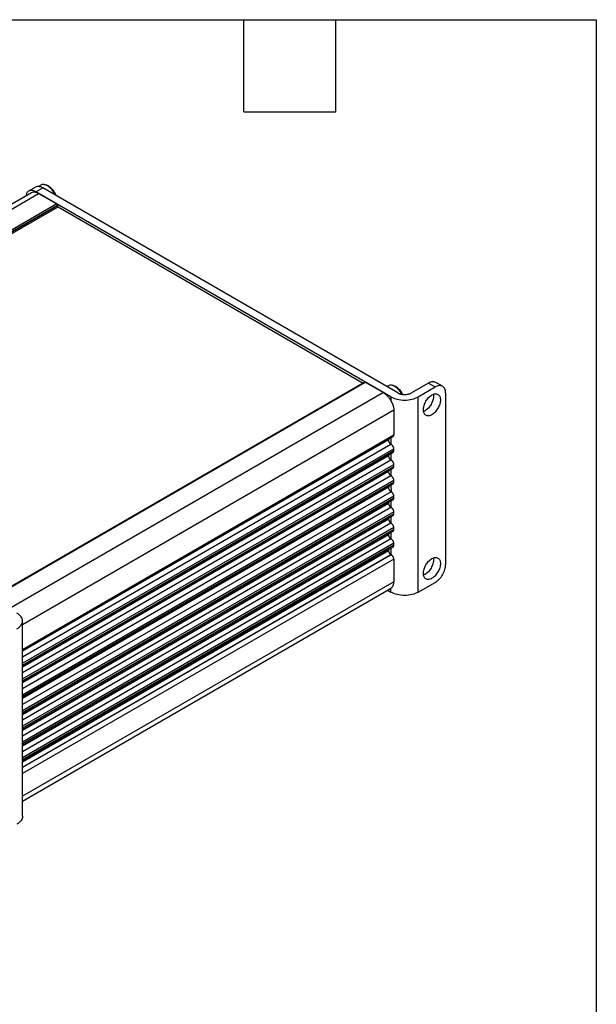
# Model space of a CAD drawing. Header units: millimetres. Extents: x 13 to 546, y 13 to 419.
# Tile 14 of 14: x 451 to 546, y 256 to 419. Entities that reach past the tile are written whole.
import ezdxf

# ---------------------------------------------------------------- set-up
doc = ezdxf.new("R2010")
doc.units = ezdxf.units.MM
doc.header["$LTSCALE"] = 2
doc.layers.add('TEXT', color=140, linetype='Continuous', lineweight=25)

msp = doc.modelspace()

# ---------------------------------------------------------------- linework, layer by layer
for p, q in [((454.042, 391.69), (453.633, 391.454)), ((452.472, 390.42), (390.907, 354.88)), ((391.673, 354.51), (453.672, 390.301)), ((453.151, 391.36), (452.019, 390.707)), ((453.219, 390.588), (454.35, 391.241)), ((512.062, 356.619), (453.219, 390.588)), ((453.672, 390.301), (456.67, 388.57)), ((513.193, 357.272), (454.35, 391.241)), ((456.67, 388.57), (394.671, 352.779)), ((394.897, 352.648), (456.783, 388.374)), ((394.954, 352.616), (456.783, 388.309)), ((456.783, 388.374), (456.783, 388.309)), ((395.18, 352.485), (456.896, 388.113)), ((456.896, 388.113), (507.478, 358.913)), ((507.728, 359.057), (445.762, 323.285)), ((445.809, 323.258), (507.808, 359.049)), ((507.808, 359.049), (510.806, 357.318)), ((518.284, 358.905), (515.456, 357.272)), ((518.284, 358.905), (519.416, 358.252)), ((520.616, 358.371), (519.484, 359.024)), ((510.806, 357.318), (448.807, 321.527)), ((511.629, 358.446), (511.394, 358.311)), ((516.587, 356.619), (519.416, 358.252)), ((521.113, 357.272), (521.113, 328.83)), ((512.062, 356.619), (512.062, 355.952)), ((516.587, 324.258), (516.587, 356.619)), ((512.546, 354.404), (451, 318.874)), ((512.546, 354.404), (512.546, 350.321)), ((451, 314.791), (512.546, 350.321)), ((451, 314.588), (512.424, 350.048)), ((511.654, 349.48), (451, 314.465)), ((511.654, 349.603), (511.654, 349.48)), ((512.063, 349.839), (512.07, 348.75)), ((512.07, 348.749), (451, 313.494)), ((451, 312.505), (512.546, 348.035)), ((451, 312.178), (512.546, 347.708)), ((451, 311.975), (512.426, 347.436)), ((512.546, 347.708), (512.546, 348.035)), ((511.654, 346.867), (451, 311.852)), ((512.07, 346.137), (451, 310.882)), ((511.654, 346.99), (511.654, 346.867)), ((512.07, 347.231), (512.07, 346.137)), ((451, 309.892), (512.546, 345.422)), ((451, 309.566), (512.546, 345.096)), ((451, 309.363), (512.426, 344.824)), ((511.654, 344.254), (451, 309.239)), ((511.654, 344.378), (511.654, 344.254)), ((512.07, 344.618), (512.07, 343.524)), ((512.546, 345.096), (512.546, 345.422)), ((512.07, 343.524), (451, 308.269)), ((451, 307.279), (512.546, 342.809)), ((512.546, 342.482), (512.546, 342.809)), ((451, 306.953), (512.546, 342.482)), ((451, 306.75), (512.429, 342.212)), ((511.654, 341.641), (451, 306.626)), ((512.073, 340.909), (451, 305.656)), ((511.654, 341.765), (511.654, 341.641)), ((512.067, 342.003), (512.073, 340.909)), ((451, 304.666), (512.546, 340.196)), ((451, 304.34), (512.546, 339.87)), ((451, 304.137), (512.426, 339.598)), ((512.07, 339.392), (512.07, 338.298)), ((512.546, 339.87), (512.546, 340.196)), ((451, 304.013), (511.654, 339.028)), ((512.07, 338.298), (451, 303.043)), ((511.654, 339.152), (511.654, 339.028)), ((512.546, 337.583), (451, 302.053)), ((512.546, 337.257), (451, 301.727)), ((451, 301.524), (512.426, 336.985)), ((451, 301.4), (511.654, 336.415)), ((511.654, 336.539), (511.654, 336.415)), ((512.07, 336.779), (512.07, 335.685)), ((512.546, 337.257), (512.546, 337.583)), ((512.07, 335.685), (451, 300.43)), ((512.546, 334.97), (451, 299.441)), ((512.546, 334.644), (451, 299.114)), ((512.546, 334.644), (512.546, 334.97)), ((451, 298.911), (512.426, 334.372)), ((451, 298.787), (511.654, 333.802)), ((512.07, 333.072), (451, 297.817)), ((511.654, 333.926), (511.654, 333.802)), ((512.07, 334.166), (512.07, 333.072)), ((512.546, 332.357), (451, 296.827)), ((512.546, 332.031), (451, 296.501)), ((451, 296.298), (512.426, 331.759)), ((451, 296.174), (511.654, 331.189)), ((511.654, 331.313), (511.654, 331.189)), ((512.069, 331.552), (512.062, 330.464)), ((512.546, 332.031), (512.546, 332.357)), ((512.062, 330.464), (451, 295.204)), ((512.079, 330.454), (451, 295.204)), ((512.546, 329.744), (451, 294.215)), ((512.079, 330.454), (512.062, 330.464)), ((512.546, 329.744), (512.546, 325.988)), ((512.546, 325.988), (451, 290.458)), ((451, 289.647), (512.006, 324.864)), ((512.001, 324.873), (512.062, 324.9)), ((512.062, 324.258), (512.062, 324.9)), ((516.587, 324.258), (519.416, 325.891)), ((511.509, 324.577), (512.062, 324.258)), ((451, 287.135), (451, 319.496))]:
    msp.add_line(p, q)
at = {"flags": 128}
for points in [[(456.475, 390.015), (456.423, 390.129), (456.188, 390.552), (455.904, 390.938), (455.586, 391.268), (455.248, 391.527), (454.906, 391.703), (454.576, 391.788), (454.273, 391.777), (454.042, 391.69)], [(513.924, 357.054), (513.774, 357.308), (513.491, 357.694), (513.173, 358.024), (512.835, 358.283), (512.493, 358.459), (512.163, 358.544), (511.86, 358.533), (511.629, 358.446)]]:
    msp.add_lwpolyline(points, dxfattribs=at)
for points, knots in [([(454.35, 391.241), (454.126, 391.344), (453.676, 391.55), (453.326, 391.424), (453.151, 391.36)], [0, 0, 0, 0, 0.5000511, 1, 1, 1, 1]), ([(456.548, 389.973), (456.522, 390.048), (456.424, 390.331), (456.126, 390.787), (455.705, 391.269), (455.254, 391.597), (454.871, 391.768), (454.667, 391.766), (454.593, 391.765)], [0, 0, 0, 0, 0.0770774, 0.2908564, 0.4974458, 0.6968397, 0.8890324, 1, 1, 1, 1]), ([(453.219, 390.588), (452.996, 390.688), (452.551, 390.886), (451.995, 390.752), (451.643, 390.409), (451.596, 390.038), (451.579, 389.905)], [0, 0, 0, 0, 0.2807819, 0.5615638, 0.8423457, 1, 1, 1, 1]), ([(453.672, 390.301), (453.447, 390.404), (452.998, 390.61), (452.647, 390.483), (452.472, 390.42)], [0, 0, 0, 0, 0.5000483, 1, 1, 1, 1]), ([(456.67, 388.57), (456.699, 388.553), (456.729, 388.522), (456.771, 388.45), (456.783, 388.409), (456.783, 388.374)], [0, 0, 0, 0, 0.5, 0.5, 1, 1, 1, 1]), ([(456.783, 388.309), (456.783, 388.3), (456.784, 388.283), (456.791, 388.254), (456.801, 388.226), (456.82, 388.189), (456.851, 388.144), (456.881, 388.124), (456.896, 388.113)], [0, 0, 0, 0, 0.1272499, 0.249812, 0.3727508, 0.5010861, 0.7498081, 1, 1, 1, 1]), ([(519.484, 359.024), (519.309, 359.087), (518.958, 359.214), (518.509, 359.008), (518.284, 358.905)], [0, 0, 0, 0, 0.4999489, 1, 1, 1, 1]), ([(510.806, 357.318), (510.84, 357.298), (510.907, 357.258), (511.008, 357.189), (511.108, 357.115), (511.206, 357.034), (511.303, 356.947), (511.399, 356.854), (511.516, 356.731), (511.652, 356.573), (511.8, 356.377), (511.939, 356.17), (512.021, 356.025), (512.062, 355.952)], [0, 0, 0, 0, 0.0720529, 0.1434759, 0.2145217, 0.2854473, 0.3565106, 0.4279685, 0.5000732, 0.6257038, 0.7499834, 0.8742898, 1, 1, 1, 1]), ([(513.991, 357.04), (513.971, 357.089), (513.844, 357.396), (513.436, 357.884), (512.843, 358.391), (512.453, 358.486), (512.258, 358.534)], [0, 0, 0, 0, 0.0599838, 0.3733225, 0.6866613, 1, 1, 1, 1]), ([(513.193, 357.272), (513.217, 357.259), (513.266, 357.232), (513.343, 357.195), (513.424, 357.161), (513.509, 357.13), (513.597, 357.102), (513.756, 357.059), (513.998, 357.014), (514.324, 356.996), (514.651, 357.014), (514.924, 357.065), (515.141, 357.128), (515.309, 357.193), (515.407, 357.246), (515.456, 357.272)], [0, 0, 0, 0, 0.0402761, 0.0802426, 0.1200582, 0.159883, 0.1998773, 0.2401994, 0.3700431, 0.5000574, 0.6299012, 0.7599156, 0.8401208, 0.919721, 1, 1, 1, 1]), ([(521.113, 357.272), (521.113, 357.529), (521.068, 357.76), (520.898, 358.135), (520.773, 358.28), (520.459, 358.462), (520.27, 358.498), (519.86, 358.458), (519.638, 358.38), (519.416, 358.252)], [0, 0, 0, 0, 0.25, 0.25, 0.5, 0.5, 0.75, 0.75, 1, 1, 1, 1]), ([(512.062, 356.619), (512.358, 356.448), (512.713, 356.311), (513.487, 356.126), (513.906, 356.078), (514.743, 356.078), (515.162, 356.126), (515.936, 356.311), (516.291, 356.448), (516.587, 356.619)], [0, 0, 0, 0, 0.25, 0.25, 0.5, 0.5, 0.75, 0.75, 1, 1, 1, 1]), ([(512.062, 355.952), (512.082, 355.914), (512.122, 355.84), (512.178, 355.728), (512.233, 355.616), (512.283, 355.504), (512.33, 355.391), (512.374, 355.278), (512.423, 355.137), (512.473, 354.969), (512.515, 354.776), (512.541, 354.587), (512.545, 354.465), (512.546, 354.404)], [0, 0, 0, 0, 0.0718379, 0.1432107, 0.214313, 0.2853417, 0.3564944, 0.4279674, 0.4999547, 0.6259162, 0.7505143, 0.8748421, 1, 1, 1, 1]), ([(517.436, 354.483), (517.436, 354.269), (517.473, 354.077), (517.614, 353.764), (517.719, 353.643), (517.981, 353.492), (518.138, 353.461), (518.48, 353.495), (518.665, 353.56), (519.035, 353.773), (519.22, 353.923), (519.562, 354.284), (519.719, 354.495), (519.981, 354.949), (520.086, 355.19), (520.227, 355.667), (520.264, 355.902), (520.264, 356.33), (520.227, 356.522), (520.086, 356.835), (519.981, 356.956), (519.719, 357.107), (519.562, 357.138), (519.22, 357.104), (519.035, 357.039), (518.665, 356.826), (518.48, 356.676), (518.138, 356.315), (517.981, 356.104), (517.719, 355.65), (517.614, 355.409), (517.473, 354.932), (517.436, 354.697), (517.436, 354.483)], [0, 0, 0, 0, 0.0625, 0.0625, 0.125, 0.125, 0.1875, 0.1875, 0.25, 0.25, 0.3125, 0.3125, 0.375, 0.375, 0.4375, 0.4375, 0.5, 0.5, 0.5625, 0.5625, 0.625, 0.625, 0.6875, 0.6875, 0.75, 0.75, 0.8125, 0.8125, 0.875, 0.875, 0.9375, 0.9375, 1, 1, 1, 1]), ([(519.086, 357.015), (519.106, 356.936), (519.171, 356.675), (519.051, 356.08), (518.746, 355.359), (518.275, 354.735), (517.819, 354.333), (517.561, 354.26), (517.483, 354.238)], [0, 0, 0, 0, 0.0895442, 0.2947939, 0.5000435, 0.7052932, 0.9105428, 1, 1, 1, 1]), ([(511.654, 349.48), (511.655, 349.464), (511.655, 349.433), (511.661, 349.385), (511.67, 349.335), (511.688, 349.265), (511.72, 349.174), (511.773, 349.066), (511.839, 348.964), (511.913, 348.876), (511.991, 348.802), (512.044, 348.767), (512.07, 348.75)], [0, 0, 0, 0, 0.0602921, 0.1201147, 0.1799949, 0.2404578, 0.3700596, 0.5001262, 0.6297292, 0.759795, 0.8797854, 1, 1, 1, 1]), ([(512.402, 350.035), (512.443, 350.068), (512.525, 350.134), (512.539, 350.259), (512.546, 350.321)], [0, 0, 0, 0, 0.4983806, 1, 1, 1, 1]), ([(512.546, 348.035), (512.546, 348.052), (512.544, 348.087), (512.534, 348.146), (512.517, 348.213), (512.489, 348.286), (512.449, 348.366), (512.392, 348.458), (512.321, 348.546), (512.237, 348.63), (512.155, 348.698), (512.098, 348.733), (512.07, 348.749)], [0, 0, 0, 0, 0.0640337, 0.1357829, 0.2152762, 0.3025334, 0.3975686, 0.5003916, 0.6448815, 0.750069, 0.8783118, 1, 1, 1, 1]), ([(512.402, 347.422), (512.442, 347.455), (512.525, 347.521), (512.539, 347.646), (512.546, 347.708)], [0, 0, 0, 0, 0.4982066, 1, 1, 1, 1]), ([(511.654, 346.867), (511.655, 346.851), (511.655, 346.82), (511.661, 346.772), (511.67, 346.722), (511.688, 346.652), (511.72, 346.561), (511.773, 346.453), (511.839, 346.351), (511.913, 346.263), (511.991, 346.189), (512.044, 346.154), (512.07, 346.137)], [0, 0, 0, 0, 0.0602937, 0.1201175, 0.1799982, 0.2404612, 0.3700618, 0.5001262, 0.629727, 0.7597916, 0.8797827, 1, 1, 1, 1]), ([(512.546, 345.422), (512.546, 345.439), (512.544, 345.475), (512.534, 345.534), (512.517, 345.6), (512.489, 345.674), (512.449, 345.753), (512.392, 345.845), (512.321, 345.934), (512.237, 346.017), (512.155, 346.086), (512.098, 346.12), (512.07, 346.137)], [0, 0, 0, 0, 0.06403337, 0.13578244, 0.21527567, 0.30253298, 0.39756837, 0.50039166, 0.64488103, 0.75006908, 0.87831192, 1, 1, 1, 1]), ([(511.654, 344.254), (511.655, 344.238), (511.655, 344.207), (511.661, 344.159), (511.67, 344.109), (511.688, 344.039), (511.72, 343.948), (511.773, 343.84), (511.839, 343.738), (511.913, 343.65), (511.991, 343.576), (512.044, 343.541), (512.07, 343.524)], [0, 0, 0, 0, 0.06029, 0.1201114, 0.1799908, 0.2404537, 0.3700569, 0.5001262, 0.6297319, 0.7597991, 0.8797887, 1, 1, 1, 1]), ([(512.402, 344.81), (512.442, 344.843), (512.525, 344.909), (512.539, 345.033), (512.546, 345.096)], [0, 0, 0, 0, 0.4982066, 1, 1, 1, 1]), ([(512.546, 342.809), (512.546, 342.826), (512.544, 342.862), (512.534, 342.92), (512.517, 342.987), (512.489, 343.061), (512.449, 343.14), (512.392, 343.232), (512.321, 343.321), (512.237, 343.404), (512.155, 343.472), (512.098, 343.507), (512.07, 343.524)], [0, 0, 0, 0, 0.0640336, 0.1357828, 0.2152761, 0.3025333, 0.3975684, 0.5003914, 0.6448812, 0.7500687, 0.8782855, 1, 1, 1, 1]), ([(511.654, 341.641), (511.655, 341.625), (511.655, 341.594), (511.661, 341.546), (511.67, 341.496), (511.688, 341.425), (511.72, 341.334), (511.774, 341.225), (511.841, 341.123), (511.915, 341.035), (511.994, 340.961), (512.047, 340.927), (512.073, 340.909)], [0, 0, 0, 0, 0.0602796, 0.1200827, 0.1799406, 0.240383, 0.3700266, 0.5001273, 0.6297675, 0.759872, 0.87982, 1, 1, 1, 1]), ([(512.546, 340.196), (512.546, 340.213), (512.544, 340.249), (512.535, 340.307), (512.517, 340.373), (512.49, 340.445), (512.451, 340.524), (512.395, 340.615), (512.325, 340.702), (512.243, 340.786), (512.161, 340.856), (512.102, 340.892), (512.073, 340.909)], [0, 0, 0, 0, 0.0641346, 0.1356823, 0.2146713, 0.3011218, 0.3950481, 0.4964605, 0.6409418, 0.744136, 0.8735542, 1, 1, 1, 1]), ([(512.402, 342.196), (512.443, 342.229), (512.525, 342.296), (512.539, 342.42), (512.546, 342.482)], [0, 0, 0, 0, 0.4980645, 1, 1, 1, 1]), ([(512.402, 339.584), (512.442, 339.617), (512.525, 339.683), (512.539, 339.807), (512.546, 339.87)], [0, 0, 0, 0, 0.4982066, 1, 1, 1, 1]), ([(511.654, 339.028), (511.655, 339.012), (511.655, 338.982), (511.661, 338.933), (511.67, 338.883), (511.688, 338.813), (511.72, 338.722), (511.773, 338.614), (511.839, 338.512), (511.913, 338.424), (511.991, 338.35), (512.044, 338.315), (512.07, 338.298)], [0, 0, 0, 0, 0.0602895, 0.1201105, 0.1799897, 0.2404525, 0.3700561, 0.5001262, 0.6297326, 0.7598003, 0.8797897, 1, 1, 1, 1]), ([(512.546, 337.583), (512.546, 337.6), (512.544, 337.636), (512.534, 337.695), (512.517, 337.761), (512.489, 337.835), (512.449, 337.914), (512.392, 338.006), (512.321, 338.095), (512.237, 338.178), (512.155, 338.247), (512.098, 338.281), (512.07, 338.298)], [0, 0, 0, 0, 0.0640337, 0.1357829, 0.2152762, 0.3025334, 0.3975686, 0.5003916, 0.6448815, 0.750069, 0.8783037, 1, 1, 1, 1]), ([(511.654, 336.415), (511.655, 336.399), (511.655, 336.369), (511.661, 336.32), (511.67, 336.271), (511.688, 336.2), (511.72, 336.109), (511.773, 336.001), (511.839, 335.899), (511.913, 335.811), (511.991, 335.737), (512.044, 335.702), (512.07, 335.685)], [0, 0, 0, 0, 0.0602937, 0.1201175, 0.1799982, 0.2404612, 0.3700618, 0.5001262, 0.629727, 0.7597916, 0.8797827, 1, 1, 1, 1]), ([(512.402, 336.971), (512.442, 337.004), (512.525, 337.07), (512.539, 337.194), (512.546, 337.257)], [0, 0, 0, 0, 0.4982066, 1, 1, 1, 1]), ([(512.546, 334.97), (512.546, 334.987), (512.544, 335.023), (512.534, 335.082), (512.517, 335.148), (512.489, 335.222), (512.449, 335.301), (512.392, 335.393), (512.321, 335.482), (512.237, 335.565), (512.155, 335.634), (512.098, 335.668), (512.07, 335.685)], [0, 0, 0, 0, 0.0640334, 0.1357824, 0.2152757, 0.302533, 0.3975684, 0.5003917, 0.644881, 0.7500691, 0.8783119, 1, 1, 1, 1]), ([(512.402, 334.358), (512.442, 334.391), (512.525, 334.457), (512.539, 334.581), (512.546, 334.644)], [0, 0, 0, 0, 0.4982066, 1, 1, 1, 1]), ([(511.654, 333.802), (511.655, 333.787), (511.655, 333.756), (511.661, 333.707), (511.67, 333.658), (511.688, 333.588), (511.72, 333.496), (511.773, 333.388), (511.839, 333.286), (511.913, 333.198), (511.991, 333.124), (512.044, 333.089), (512.07, 333.072)], [0, 0, 0, 0, 0.06029, 0.1201114, 0.1799908, 0.2404537, 0.3700569, 0.5001262, 0.6297319, 0.7597991, 0.8797887, 1, 1, 1, 1]), ([(512.546, 332.357), (512.546, 332.374), (512.544, 332.41), (512.534, 332.469), (512.517, 332.535), (512.489, 332.609), (512.449, 332.688), (512.392, 332.78), (512.321, 332.869), (512.237, 332.952), (512.155, 333.021), (512.098, 333.055), (512.07, 333.072)], [0, 0, 0, 0, 0.0640336, 0.1357828, 0.2152761, 0.3025333, 0.3975684, 0.5003914, 0.6448812, 0.7500687, 0.8782855, 1, 1, 1, 1]), ([(511.654, 331.189), (511.655, 331.174), (511.655, 331.143), (511.661, 331.096), (511.67, 331.046), (511.687, 330.977), (511.718, 330.887), (511.771, 330.78), (511.835, 330.679), (511.907, 330.592), (511.984, 330.518), (512.036, 330.482), (512.062, 330.464)], [0, 0, 0, 0, 0.0603488, 0.1202407, 0.1801906, 0.2407121, 0.370191, 0.5001237, 0.6296023, 0.7595349, 0.8796521, 1, 1, 1, 1]), ([(512.402, 331.745), (512.442, 331.778), (512.525, 331.844), (512.539, 331.968), (512.546, 332.031)], [0, 0, 0, 0, 0.4982066, 1, 1, 1, 1]), ([(512.546, 329.744), (512.546, 329.761), (512.544, 329.797), (512.535, 329.855), (512.517, 329.921), (512.49, 329.993), (512.452, 330.072), (512.395, 330.163), (512.325, 330.25), (512.243, 330.334), (512.163, 330.402), (512.106, 330.437), (512.079, 330.454)], [0, 0, 0, 0, 0.0646499, 0.1367692, 0.2163863, 0.3035214, 0.3981892, 0.5003999, 0.6460664, 0.7500858, 0.8786456, 1, 1, 1, 1]), ([(517.436, 327.374), (517.436, 327.16), (517.473, 326.968), (517.614, 326.655), (517.719, 326.534), (517.981, 326.383), (518.138, 326.352), (518.48, 326.386), (518.665, 326.45), (519.035, 326.664), (519.22, 326.813), (519.562, 327.175), (519.719, 327.386), (519.981, 327.84), (520.086, 328.081), (520.227, 328.558), (520.264, 328.793), (520.264, 329.221), (520.227, 329.413), (520.086, 329.726), (519.981, 329.847), (519.719, 329.998), (519.562, 330.028), (519.22, 329.995), (519.035, 329.93), (518.665, 329.717), (518.48, 329.567), (518.138, 329.206), (517.981, 328.995), (517.719, 328.541), (517.614, 328.299), (517.473, 327.823), (517.436, 327.588), (517.436, 327.374)], [0, 0, 0, 0, 0.0625, 0.0625, 0.125, 0.125, 0.1875, 0.1875, 0.25, 0.25, 0.3125, 0.3125, 0.375, 0.375, 0.4375, 0.4375, 0.5, 0.5, 0.5625, 0.5625, 0.625, 0.625, 0.6875, 0.6875, 0.75, 0.75, 0.8125, 0.8125, 0.875, 0.875, 0.9375, 0.9375, 1, 1, 1, 1]), ([(519.086, 329.905), (519.106, 329.826), (519.171, 329.566), (519.051, 328.971), (518.746, 328.25), (518.275, 327.625), (517.819, 327.224), (517.561, 327.151), (517.483, 327.128)], [0, 0, 0, 0, 0.0895442, 0.2947939, 0.5000435, 0.7052932, 0.9105428, 1, 1, 1, 1]), ([(519.416, 325.891), (519.638, 326.019), (519.86, 326.198), (520.27, 326.632), (520.459, 326.886), (520.773, 327.43), (520.898, 327.72), (521.068, 328.292), (521.113, 328.574), (521.113, 328.83)], [0, 0, 0, 0, 0.25, 0.25, 0.5, 0.5, 0.75, 0.75, 1, 1, 1, 1]), ([(512.062, 324.9), (512.083, 324.915), (512.127, 324.948), (512.193, 325.01), (512.258, 325.082), (512.336, 325.188), (512.413, 325.326), (512.478, 325.498), (512.519, 325.667), (512.542, 325.829), (512.545, 325.937), (512.546, 325.988)], [0, 0, 0, 0, 0.0757111, 0.1593657, 0.2509804, 0.3377046, 0.5001717, 0.643292, 0.7742926, 0.8931882, 1, 1, 1, 1]), ([(516.587, 324.258), (516.291, 324.087), (515.936, 323.95), (515.162, 323.765), (514.743, 323.717), (513.906, 323.717), (513.487, 323.765), (512.713, 323.95), (512.358, 324.087), (512.062, 324.258)], [0, 0, 0, 0, 0.25, 0.25, 0.5, 0.5, 0.75, 0.75, 1, 1, 1, 1]), ([(450.063, 318.19), (450.359, 318.361), (450.596, 318.565), (450.917, 319.012), (451, 319.254), (451, 319.738), (450.917, 319.979), (450.596, 320.426), (450.359, 320.631), (450.063, 320.802)], [0, 0, 0, 0, 0.25, 0.25, 0.5, 0.5, 0.75, 0.75, 1, 1, 1, 1]), ([(451, 287.135), (451, 286.893), (450.917, 286.651), (450.596, 286.204), (450.359, 285.999), (450.063, 285.828)], [0, 0, 0, 0, 0.5, 0.5, 1, 1, 1, 1])]:
    msp.add_open_spline(points, degree=3, knots=knots)
msp.add_open_spline([(507.728, 359.057), (507.749, 359.069), (507.778, 359.066), (507.808, 359.049)], degree=3)
at = {"layer": 'TEXT'}
for p, q in [((12.7, 419.1), (546.1, 419.1)), ((487.68, 403.86), (487.68, 419.1)), ((502.92, 403.86), (502.92, 419.1)), ((546.1, 419.1), (546.1, 12.7)), ((487.68, 403.86), (502.92, 403.86))]:
    msp.add_line(p, q, dxfattribs=at)

doc.saveas('drawing.dxf')
